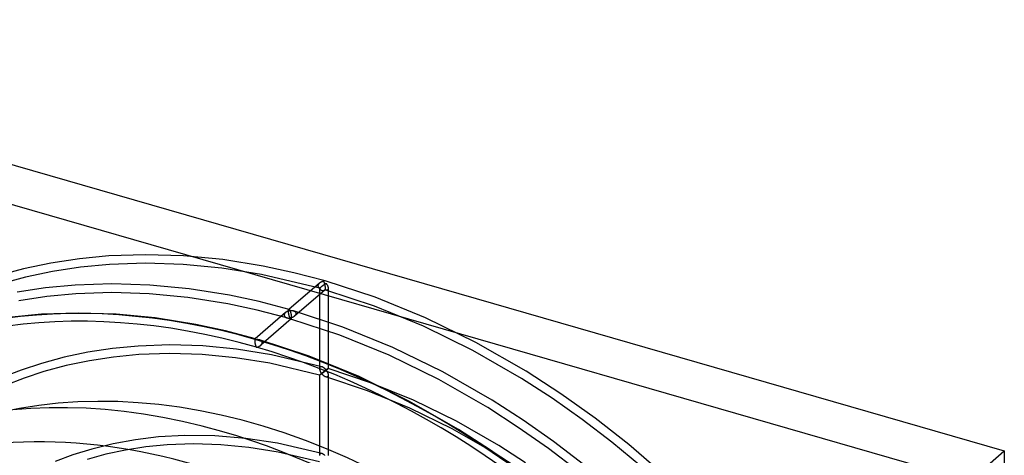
# Model space of a CAD drawing. Header units: millimetres. Extents: x -181 to 173, y -230 to 223.
# Tile 16 of 16: x -55 to 173, y 122 to 223. Entities that reach past the tile are written whole.
import ezdxf

# ---------------------------------------------------------------- set-up
doc = ezdxf.new("R2010")
doc.units = ezdxf.units.MM
doc.layers.add('HIDDEN', color=7, linetype='Continuous')
doc.layers.add('THICK', color=7, linetype='Continuous')

msp = doc.modelspace()

# ---------------------------------------------------------------- linework, layer by layer
at = {"layer": 'HIDDEN'}
for p, q in [((-25.64, 168.72), (-34.12, 168.44)), ((-16.83, 168.45), (-25.64, 168.72)), ((-47.55, 166.78), (-53.91, 165.44)), ((-40.96, 167.78), (-47.55, 166.78)), ((-34.12, 168.44), (-40.96, 167.78)), ((-33.98, 166.44), (-40.71, 165.8)), ((-25.63, 166.72), (-33.98, 166.44)), ((-16.97, 166.45), (-25.63, 166.72)), ((-8, 165.59), (-16.97, 166.45)), ((-7.74, 167.58), (-16.83, 168.45)), ((1.62, 166.08), (-7.74, 167.58)), ((-53.91, 165.44), (-60.02, 163.79)), ((-47.2, 164.81), (-53.44, 163.5)), ((-40.71, 165.8), (-47.2, 164.81)), ((1.22, 164.12), (-8, 165.59)), ((8.71, 164.54), (1.62, 166.08)), ((15.91, 162.64), (8.71, 164.54)), ((-53.44, 163.5), (-59.44, 161.87)), ((-33.46, 161.95), (-41.94, 161.66)), ((-24.66, 161.68), (-33.46, 161.95)), ((14.64, 160.92), (1.22, 164.12)), ((14.61, 162.11), (7.54, 155.99)), ((14.41, 161.89), (14.37, 161.82)), ((14.45, 161.95), (14.41, 161.89)), ((14.5, 162), (14.45, 161.95)), ((14.55, 162.06), (14.5, 162)), ((14.61, 162.11), (14.55, 162.06)), ((14.67, 162.16), (14.61, 162.11)), ((14.73, 162.2), (14.67, 162.16)), ((14.79, 162.24), (14.73, 162.2)), ((14.86, 162.28), (14.79, 162.24)), ((14.92, 162.32), (14.86, 162.28)), ((14.99, 162.35), (14.92, 162.32)), ((15.06, 162.38), (14.99, 162.35)), ((15.13, 162.41), (15.06, 162.38)), ((15.2, 162.44), (15.13, 162.41)), ((15.27, 162.46), (15.2, 162.44)), ((15.35, 162.48), (15.27, 162.46)), ((15.42, 162.5), (15.35, 162.48)), ((15.49, 162.52), (15.42, 162.5)), ((15.56, 162.53), (15.49, 162.52)), ((15.64, 162.54), (15.56, 162.53)), ((15.66, 162.51), (15.64, 162.54)), ((15.68, 162.47), (15.66, 162.51)), ((15.69, 162.42), (15.68, 162.47)), ((15.71, 162.38), (15.69, 162.42)), ((15.73, 162.34), (15.71, 162.38)), ((15.75, 162.29), (15.73, 162.34)), ((15.77, 162.24), (15.75, 162.29)), ((15.79, 162.18), (15.77, 162.24)), ((15.81, 162.13), (15.79, 162.18)), ((15.82, 162.07), (15.81, 162.13)), ((15.81, 161.87), (15.87, 161.92)), ((15.84, 162.02), (15.82, 162.07)), ((15.86, 161.95), (15.84, 162.02)), ((15.88, 161.89), (15.86, 161.95)), ((15.87, 161.92), (15.93, 161.96)), ((15.89, 161.83), (15.88, 161.89)), ((27.49, 158.84), (15.91, 162.64)), ((15.93, 161.96), (15.98, 162)), ((15.98, 162), (16.03, 162.03)), ((16.03, 162.03), (16.09, 162.07)), ((16.09, 162.07), (16.14, 162.11)), ((16.14, 162.11), (16.19, 162.04)), ((16.19, 162.04), (16.24, 161.97)), ((16.24, 161.97), (16.28, 161.9)), ((16.28, 161.9), (16.33, 161.83)), ((-48.78, 161.01), (-55.37, 160.01)), ((-41.94, 161.66), (-48.78, 161.01)), ((-41.8, 159.67), (-48.53, 159.03)), ((-33.45, 159.95), (-41.8, 159.67)), ((-24.78, 159.68), (-33.45, 159.95)), ((-15.82, 158.82), (-24.78, 159.68)), ((-15.57, 160.81), (-24.66, 161.68)), ((-6.22, 159.31), (-15.57, 160.81)), ((15.91, 160.59), (8.85, 154.48)), ((14.28, 161.56), (14.27, 161.49)), ((14.27, 161.49), (14.27, 161.45)), ((14.27, 161.45), (14.28, 161.41)), ((14.29, 161.63), (14.28, 161.56)), ((14.28, 161.41), (14.28, 161.37)), ((14.28, 161.37), (14.3, 161.33)), ((14.31, 161.69), (14.29, 161.63)), ((14.3, 161.33), (14.31, 161.3)), ((14.33, 161.76), (14.31, 161.69)), ((14.31, 161.3), (14.32, 161.26)), ((14.32, 161.26), (14.34, 161.23)), ((14.37, 161.82), (14.33, 161.76)), ((14.34, 161.23), (14.36, 161.19)), ((14.36, 161.19), (14.39, 161.16)), ((14.39, 161.16), (14.41, 161.13)), ((14.41, 161.13), (14.44, 161.1)), ((14.44, 161.1), (14.47, 161.07)), ((14.47, 161.07), (14.5, 161.04)), ((14.5, 161.04), (14.53, 161.02)), ((14.53, 161.02), (14.56, 161)), ((14.56, 161), (14.6, 160.97)), ((14.6, 160.97), (14.63, 160.95)), ((14.63, 160.95), (14.67, 160.93)), ((14.64, 160.93), (14.65, 160.94)), ((14.64, 160.92), (14.64, 160.93)), ((14.64, 160.93), (14.64, 160.93)), ((14.65, 160.92), (14.64, 160.92)), ((14.64, 160.92), (14.64, 160.92)), ((14.64, 160.92), (14.64, 160.92)), ((14.64, 160.92), (14.64, 160.92)), ((14.64, 160.92), (14.64, 160.92)), ((14.64, 160.92), (14.64, 160.92)), ((14.64, 160.92), (14.64, 160.92)), ((14.64, 160.92), (14.64, 160.92)), ((14.64, 160.92), (14.64, 142.31)), ((14.65, 160.95), (14.66, 160.96)), ((14.65, 160.94), (14.65, 160.95)), ((14.66, 160.93), (14.65, 160.92)), ((14.65, 160.92), (14.65, 160.92)), ((14.66, 160.96), (14.68, 160.97)), ((14.67, 160.93), (14.66, 160.93)), ((14.66, 160.93), (14.66, 160.93)), ((14.68, 160.97), (14.69, 160.98)), ((14.69, 160.98), (14.71, 161)), ((14.71, 161), (14.73, 161.02)), ((14.73, 161.02), (14.75, 161.04)), ((14.75, 161.04), (14.77, 161.06)), ((14.77, 161.06), (14.81, 161.09)), ((14.81, 161.09), (14.85, 161.13)), ((14.85, 161.13), (14.9, 161.17)), ((14.9, 161.17), (14.95, 161.21)), ((14.95, 161.21), (15, 161.25)), ((15, 161.25), (15.06, 161.3)), ((15.06, 161.3), (15.12, 161.34)), ((15.12, 161.34), (15.17, 161.39)), ((15.17, 161.39), (15.23, 161.43)), ((15.23, 161.43), (15.29, 161.48)), ((15.29, 161.48), (15.35, 161.52)), ((15.35, 161.52), (15.41, 161.57)), ((15.41, 161.57), (15.47, 161.61)), ((15.47, 161.61), (15.53, 161.66)), ((15.53, 161.66), (15.58, 161.7)), ((15.58, 161.7), (15.64, 161.75)), ((15.64, 161.75), (15.7, 161.79)), ((15.7, 161.79), (15.76, 161.83)), ((15.76, 161.83), (15.81, 161.87)), ((15.91, 161.76), (15.89, 161.83)), ((15.9, 160.58), (15.9, 160.59)), ((15.9, 160.59), (15.91, 160.59)), ((15.93, 160.56), (15.9, 160.58)), ((15.9, 160.58), (15.9, 160.58)), ((15.9, 160.58), (15.9, 160.58)), ((15.92, 161.69), (15.91, 161.76)), ((15.91, 160.59), (15.92, 160.6)), ((15.91, 160.59), (15.91, 160.59)), ((15.91, 160.59), (15.91, 160.59)), ((15.94, 161.62), (15.92, 161.69)), ((15.92, 160.6), (15.93, 160.61)), ((15.93, 160.61), (15.94, 160.63)), ((15.96, 160.55), (15.93, 160.56)), ((15.95, 161.55), (15.94, 161.62)), ((15.94, 160.63), (15.95, 160.64)), ((15.96, 161.48), (15.95, 161.55)), ((15.95, 160.64), (15.96, 160.66)), ((15.97, 161.41), (15.96, 161.48)), ((15.96, 160.68), (15.97, 160.7)), ((15.96, 160.66), (15.96, 160.68)), ((15.99, 160.54), (15.96, 160.55)), ((15.98, 161.34), (15.97, 161.41)), ((15.97, 160.7), (15.98, 160.72)), ((15.99, 161.27), (15.98, 161.34)), ((15.98, 160.75), (15.99, 160.78)), ((15.98, 160.72), (15.98, 160.75)), ((16, 161.19), (15.99, 161.27)), ((15.99, 160.81), (16, 160.84)), ((15.99, 160.78), (15.99, 160.81)), ((16.02, 160.53), (15.99, 160.54)), ((16, 161.13), (16, 161.19)), ((16, 161.06), (16, 161.13)), ((16, 160.99), (16, 161.06)), ((16, 160.95), (16, 160.99)), ((16, 160.91), (16, 160.95)), ((16, 160.88), (16, 160.91)), ((16, 160.84), (16, 160.88)), ((16.05, 160.52), (16.02, 160.53)), ((16.08, 160.51), (16.05, 160.52)), ((16.12, 160.5), (16.08, 160.51)), ((27.35, 156.76), (16.08, 160.51)), ((16.15, 160.49), (16.12, 160.5)), ((16.19, 160.48), (16.15, 160.49)), ((16.23, 160.48), (16.19, 160.48)), ((16.26, 160.48), (16.23, 160.48)), ((16.3, 160.48), (16.26, 160.48)), ((16.33, 160.48), (16.3, 160.48)), ((16.33, 161.83), (16.37, 161.76)), ((16.36, 160.49), (16.33, 160.48)), ((16.39, 160.5), (16.36, 160.49)), ((16.37, 161.76), (16.41, 161.69)), ((16.42, 160.51), (16.39, 160.5)), ((16.41, 161.69), (16.45, 161.62)), ((16.45, 160.52), (16.42, 160.51)), ((16.45, 161.62), (16.48, 161.55)), ((16.48, 160.54), (16.45, 160.52)), ((16.48, 161.55), (16.51, 161.48)), ((16.5, 160.56), (16.48, 160.54)), ((16.55, 160.6), (16.5, 160.56)), ((16.51, 161.48), (16.54, 161.41)), ((16.54, 161.41), (16.56, 161.34)), ((16.58, 160.65), (16.55, 160.6)), ((16.56, 161.34), (16.58, 161.27)), ((16.58, 161.27), (16.6, 161.2)), ((16.61, 160.71), (16.58, 160.65)), ((16.6, 161.2), (16.62, 161.13)), ((16.62, 160.78), (16.61, 160.71)), ((16.62, 161.13), (16.63, 161.06)), ((16.63, 160.85), (16.62, 160.78)), ((16.63, 161.06), (16.63, 160.99)), ((16.63, 160.99), (16.64, 160.93)), ((16.64, 160.93), (16.63, 160.85)), ((16.64, 160.92), (16.64, 142.31)), ((-48.53, 159.03), (-55.02, 158.04)), ((-6.6, 157.34), (-15.82, 158.82)), ((0.18, 155.88), (-6.6, 157.34)), ((0.65, 157.83), (-6.22, 159.31)), ((7.61, 156), (0.65, 157.83)), ((39.18, 154.1), (27.49, 158.84)), ((-41.27, 155.18), (-49.75, 154.89)), ((-32.48, 154.91), (-41.27, 155.18)), ((6.79, 155.33), (-0.28, 149.22)), ((7.06, 154.08), (0.18, 155.88)), ((6.55, 155.05), (6.52, 154.99)), ((6.59, 155.12), (6.55, 155.05)), ((6.63, 155.18), (6.59, 155.12)), ((6.68, 155.23), (6.63, 155.18)), ((6.73, 155.29), (6.68, 155.23)), ((6.79, 155.34), (6.73, 155.29)), ((6.85, 155.39), (6.79, 155.34)), ((6.91, 155.43), (6.85, 155.39)), ((6.97, 155.47), (6.91, 155.43)), ((7.04, 155.51), (6.97, 155.47)), ((7.1, 155.55), (7.04, 155.51)), ((7.17, 155.58), (7.1, 155.55)), ((7.24, 155.61), (7.17, 155.58)), ((7.31, 155.64), (7.24, 155.61)), ((7.38, 155.67), (7.31, 155.64)), ((7.45, 155.69), (7.38, 155.67)), ((7.53, 155.71), (7.45, 155.69)), ((7.45, 155.65), (7.46, 155.71)), ((7.45, 155.59), (7.45, 155.65)), ((7.45, 155.52), (7.45, 155.59)), ((7.46, 155.45), (7.45, 155.52)), ((7.46, 155.77), (7.47, 155.82)), ((7.46, 155.71), (7.46, 155.77)), ((7.46, 155.38), (7.46, 155.45)), ((7.47, 155.3), (7.46, 155.38)), ((7.47, 155.82), (7.48, 155.86)), ((7.48, 155.23), (7.47, 155.3)), ((7.48, 155.86), (7.49, 155.9)), ((7.49, 155.15), (7.48, 155.23)), ((7.49, 155.9), (7.5, 155.93)), ((7.5, 155.08), (7.49, 155.15)), ((7.5, 155.93), (7.51, 155.95)), ((7.51, 155), (7.5, 155.08)), ((7.51, 155.95), (7.53, 155.97)), ((7.53, 155.97), (7.54, 155.99)), ((7.6, 155.73), (7.53, 155.71)), ((7.54, 155.99), (7.55, 156)), ((7.55, 156), (7.57, 156)), ((7.57, 156), (7.58, 156.01)), ((7.58, 156.01), (7.59, 156.01)), ((7.59, 156.01), (7.6, 156.01)), ((7.6, 156.01), (7.62, 156)), ((7.67, 155.75), (7.6, 155.73)), ((7.62, 156), (7.64, 156)), ((7.64, 156), (7.66, 155.98)), ((7.66, 155.98), (7.67, 155.97)), ((7.67, 155.97), (7.7, 155.95)), ((7.75, 155.76), (7.67, 155.75)), ((7.7, 155.95), (7.72, 155.93)), ((7.72, 155.93), (7.74, 155.9)), ((7.74, 155.9), (7.76, 155.87)), ((7.82, 155.77), (7.75, 155.76)), ((7.76, 155.87), (7.78, 155.84)), ((7.78, 155.84), (7.8, 155.81)), ((7.8, 155.81), (7.82, 155.77)), ((7.82, 155.77), (7.9, 155.78)), ((7.84, 155.73), (7.82, 155.77)), ((7.86, 155.7), (7.84, 155.73)), ((7.88, 155.65), (7.86, 155.7)), ((7.9, 155.61), (7.88, 155.65)), ((7.9, 155.78), (7.97, 155.79)), ((7.91, 155.56), (7.9, 155.61)), ((7.93, 155.52), (7.91, 155.56)), ((7.95, 155.47), (7.93, 155.52)), ((7.97, 155.41), (7.95, 155.47)), ((7.97, 155.79), (8.05, 155.79)), ((7.99, 155.36), (7.97, 155.41)), ((8.01, 155.3), (7.99, 155.36)), ((8.02, 155.24), (8.01, 155.3)), ((8.04, 155.18), (8.02, 155.24)), ((8.06, 155.12), (8.04, 155.18)), ((8.05, 155.79), (8.13, 155.79)), ((8.07, 155.06), (8.06, 155.12)), ((8.09, 154.99), (8.07, 155.06)), ((8.13, 155.79), (8.2, 155.79)), ((8.2, 155.79), (8.28, 155.78)), ((8.28, 155.78), (8.36, 155.77)), ((8.36, 155.77), (8.43, 155.76)), ((8.43, 155.76), (8.5, 155.75)), ((8.5, 155.75), (8.57, 155.73)), ((8.57, 155.73), (8.64, 155.71)), ((20.04, 151.94), (8.58, 155.73)), ((8.64, 155.71), (8.7, 155.68)), ((8.7, 155.68), (8.76, 155.66)), ((8.76, 155.66), (8.82, 155.63)), ((8.82, 155.63), (8.87, 155.6)), ((8.87, 155.6), (8.93, 155.56)), ((8.93, 155.56), (8.97, 155.52)), ((8.97, 155.52), (9.02, 155.48)), ((9.02, 155.48), (9.06, 155.43)), ((9.06, 155.43), (9.1, 155.38)), ((9.1, 155.38), (9.13, 155.33)), ((9.13, 155.33), (9.15, 155.27)), ((9.15, 155.27), (9.17, 155.21)), ((9.17, 155.21), (9.18, 155.15)), ((9.18, 155.15), (9.18, 155.09)), ((9.18, 155.09), (9.18, 155.01)), ((38.72, 152.11), (27.35, 156.76)), ((-49.75, 154.89), (-56.59, 154.24)), ((-23.39, 154.04), (-32.48, 154.91)), ((-14.04, 152.54), (-23.39, 154.04)), ((8.09, 153.82), (1.03, 147.71)), ((6.46, 154.79), (6.45, 154.72)), ((6.45, 154.72), (6.46, 154.65)), ((6.47, 154.86), (6.46, 154.79)), ((6.46, 154.65), (6.47, 154.59)), ((6.49, 154.92), (6.47, 154.86)), ((6.47, 154.59), (6.49, 154.52)), ((6.52, 154.99), (6.49, 154.92)), ((6.49, 154.52), (6.52, 154.46)), ((6.52, 154.46), (6.55, 154.41)), ((6.55, 154.41), (6.59, 154.36)), ((6.59, 154.36), (6.64, 154.31)), ((6.64, 154.31), (6.69, 154.26)), ((6.69, 154.26), (6.75, 154.22)), ((6.75, 154.22), (6.81, 154.19)), ((6.81, 154.19), (6.87, 154.15)), ((6.87, 154.15), (6.93, 154.13)), ((6.93, 154.13), (7, 154.1)), ((7, 154.1), (7.07, 154.08)), ((7.07, 154.08), (7.15, 154.06)), ((7.15, 154.06), (7.23, 154.04)), ((7.23, 154.04), (7.31, 154.03)), ((7.31, 154.03), (7.39, 154.02)), ((7.39, 154.02), (7.48, 154.02)), ((7.48, 154.02), (7.56, 154.02)), ((7.53, 154.93), (7.51, 155)), ((7.54, 154.86), (7.53, 154.93)), ((7.56, 154.79), (7.54, 154.86)), ((7.57, 154.72), (7.56, 154.79)), ((7.56, 154.02), (7.65, 154.02)), ((7.59, 154.66), (7.57, 154.72)), ((7.61, 154.59), (7.59, 154.66)), ((7.63, 154.53), (7.61, 154.59)), ((7.64, 154.47), (7.63, 154.53)), ((7.66, 154.41), (7.64, 154.47)), ((7.65, 154.02), (7.73, 154.03)), ((7.68, 154.36), (7.66, 154.41)), ((7.7, 154.31), (7.68, 154.36)), ((7.72, 154.25), (7.7, 154.31)), ((7.74, 154.21), (7.72, 154.25)), ((7.73, 154.03), (7.82, 154.04)), ((7.76, 154.16), (7.74, 154.21)), ((7.78, 154.12), (7.76, 154.16)), ((7.8, 154.08), (7.78, 154.12)), ((7.82, 154.04), (7.8, 154.08)), ((7.9, 154.05), (7.82, 154.04)), ((7.82, 154.04), (7.84, 154)), ((7.84, 154), (7.86, 153.96)), ((7.86, 153.96), (7.89, 153.93)), ((7.89, 153.93), (7.91, 153.9)), ((7.98, 154.07), (7.9, 154.05)), ((7.91, 153.9), (7.93, 153.87)), ((7.93, 153.87), (7.95, 153.85)), ((7.95, 153.85), (7.98, 153.83)), ((8.05, 154.08), (7.98, 154.07)), ((7.98, 153.83), (8, 153.81)), ((8, 153.81), (8.02, 153.81)), ((8.02, 153.81), (8.03, 153.8)), ((19.35, 150.06), (8.02, 153.8)), ((8.03, 153.8), (8.05, 153.8)), ((8.13, 154.1), (8.05, 154.08)), ((8.05, 153.8), (8.06, 153.8)), ((8.06, 153.8), (8.07, 153.81)), ((8.07, 153.81), (8.08, 153.81)), ((8.08, 153.81), (8.09, 153.82)), ((8.1, 154.92), (8.09, 154.99)), ((8.09, 153.82), (8.11, 153.84)), ((8.12, 154.86), (8.1, 154.92)), ((8.11, 153.84), (8.13, 153.86)), ((8.13, 154.78), (8.12, 154.86)), ((8.14, 154.71), (8.13, 154.78)), ((8.21, 154.13), (8.13, 154.1)), ((8.13, 153.86), (8.14, 153.89)), ((8.15, 154.64), (8.14, 154.71)), ((8.14, 153.89), (8.15, 153.93)), ((8.16, 154.57), (8.15, 154.64)), ((8.15, 153.93), (8.16, 153.97)), ((8.17, 154.5), (8.16, 154.57)), ((8.16, 153.97), (8.17, 154.03)), ((8.18, 154.42), (8.17, 154.5)), ((8.17, 154.03), (8.18, 154.08)), ((8.18, 154.35), (8.18, 154.42)), ((8.18, 154.29), (8.18, 154.35)), ((8.18, 154.22), (8.18, 154.29)), ((8.18, 154.15), (8.18, 154.22)), ((8.18, 154.08), (8.18, 154.15)), ((8.29, 154.15), (8.21, 154.13)), ((8.36, 154.18), (8.29, 154.15)), ((8.44, 154.22), (8.36, 154.18)), ((8.51, 154.25), (8.44, 154.22)), ((8.58, 154.29), (8.51, 154.25)), ((8.65, 154.33), (8.58, 154.29)), ((8.72, 154.37), (8.65, 154.33)), ((8.78, 154.42), (8.72, 154.37)), ((8.85, 154.47), (8.78, 154.42)), ((8.91, 154.53), (8.85, 154.47)), ((8.97, 154.59), (8.91, 154.53)), ((9.02, 154.65), (8.97, 154.59)), ((9.07, 154.72), (9.02, 154.65)), ((9.11, 154.79), (9.07, 154.72)), ((9.14, 154.86), (9.11, 154.79)), ((9.17, 154.94), (9.14, 154.86)), ((9.18, 155.01), (9.17, 154.94)), ((50.86, 148.39), (39.18, 154.1)), ((-7.17, 151.06), (-14.04, 152.54)), ((-0.2, 149.23), (-7.17, 151.06)), ((31.6, 147.22), (20.04, 151.94)), ((50.11, 146.53), (38.72, 152.11)), ((-0.36, 148.94), (-0.37, 148.88)), ((-0.37, 148.88), (-0.37, 148.82)), ((-0.37, 148.82), (-0.36, 148.75)), ((-0.35, 149.04), (-0.36, 148.99)), ((-0.36, 148.99), (-0.36, 148.94)), ((-0.36, 148.75), (-0.36, 148.68)), ((-0.36, 148.68), (-0.36, 148.61)), ((-0.36, 148.61), (-0.35, 148.53)), ((-0.34, 149.09), (-0.35, 149.04)), ((-0.35, 148.53), (-0.34, 148.46)), ((-0.33, 149.12), (-0.34, 149.09)), ((-0.34, 148.46), (-0.33, 148.38)), ((-0.32, 149.16), (-0.33, 149.12)), ((-0.33, 148.38), (-0.32, 148.31)), ((-0.31, 149.18), (-0.32, 149.16)), ((-0.32, 148.31), (-0.31, 148.23)), ((-0.29, 149.2), (-0.31, 149.18)), ((-0.31, 148.23), (-0.29, 148.16)), ((-0.28, 149.22), (-0.29, 149.2)), ((-0.26, 149.23), (-0.28, 149.22)), ((-0.25, 149.23), (-0.26, 149.23)), ((-0.24, 149.23), (-0.25, 149.23)), ((-0.23, 149.24), (-0.24, 149.23)), ((-0.22, 149.24), (-0.23, 149.24)), ((-0.2, 149.23), (-0.22, 149.24)), ((-0.18, 149.22), (-0.2, 149.23)), ((-0.16, 149.21), (-0.18, 149.22)), ((-0.14, 149.2), (-0.16, 149.21)), ((-0.12, 149.18), (-0.14, 149.2)), ((-0.1, 149.16), (-0.12, 149.18)), ((-0.08, 149.13), (-0.1, 149.16)), ((-0.06, 149.1), (-0.08, 149.13)), ((-0.04, 149.07), (-0.06, 149.1)), ((-0.02, 149.04), (-0.04, 149.07)), ((0, 149), (-0.02, 149.04)), ((0.08, 149.01), (0, 149)), ((0.16, 149.01), (0.08, 149.01)), ((0.23, 149.02), (0.16, 149.01)), ((0.31, 149.02), (0.23, 149.02)), ((0.39, 149.02), (0.31, 149.02)), ((0.46, 149.01), (0.39, 149.02)), ((0.54, 149), (0.46, 149.01)), ((0.61, 148.99), (0.54, 149)), ((0.68, 148.97), (0.61, 148.99)), ((0.75, 148.96), (0.68, 148.97)), ((0.82, 148.94), (0.75, 148.96)), ((12.22, 145.17), (0.76, 148.95)), ((0.88, 148.91), (0.82, 148.94)), ((0.94, 148.89), (0.88, 148.91)), ((1, 148.86), (0.94, 148.89)), ((1.05, 148.82), (1, 148.86)), ((1.11, 148.79), (1.05, 148.82)), ((1.16, 148.75), (1.11, 148.79)), ((1.2, 148.71), (1.16, 148.75)), ((1.24, 148.66), (1.2, 148.71)), ((1.28, 148.61), (1.24, 148.66)), ((1.31, 148.56), (1.28, 148.61)), ((1.33, 148.5), (1.31, 148.56)), ((1.35, 148.44), (1.33, 148.5)), ((1.36, 148.38), (1.35, 148.44)), ((1.35, 148.17), (1.36, 148.24)), ((1.37, 148.32), (1.36, 148.38)), ((1.36, 148.24), (1.37, 148.32)), ((30.78, 145.39), (19.35, 150.06)), ((62.46, 141.74), (50.86, 148.39)), ((-39, 146.1), (-44.5, 144.94)), ((-33.29, 146.97), (-39, 146.1)), ((-27.37, 147.54), (-33.29, 146.97)), ((-20.03, 147.79), (-27.37, 147.54)), ((-12.42, 147.55), (-20.03, 147.79)), ((-4.56, 146.79), (-12.42, 147.55)), ((3.53, 145.5), (-4.56, 146.79)), ((-0.29, 148.16), (-0.28, 148.09)), ((-0.28, 148.09), (-0.26, 148.02)), ((-0.26, 148.02), (-0.24, 147.95)), ((-0.24, 147.95), (-0.23, 147.88)), ((-0.23, 147.88), (-0.21, 147.82)), ((-0.21, 147.82), (-0.19, 147.76)), ((-0.19, 147.76), (-0.17, 147.7)), ((-0.17, 147.7), (-0.16, 147.64)), ((-0.16, 147.64), (-0.14, 147.59)), ((-0.14, 147.59), (-0.12, 147.53)), ((-0.12, 147.53), (-0.1, 147.48)), ((-0.1, 147.48), (-0.08, 147.44)), ((-0.08, 147.44), (-0.06, 147.39)), ((-0.06, 147.39), (-0.04, 147.35)), ((-0.04, 147.35), (-0.02, 147.31)), ((-0.02, 147.31), (0, 147.27)), ((0, 147.27), (0.08, 147.28)), ((0.08, 147.28), (0.16, 147.29)), ((0.16, 147.29), (0.24, 147.31)), ((0.24, 147.31), (0.31, 147.33)), ((0.31, 147.33), (0.39, 147.36)), ((0.39, 147.36), (0.47, 147.38)), ((0.47, 147.38), (0.54, 147.41)), ((0.54, 147.41), (0.62, 147.44)), ((0.62, 147.44), (0.69, 147.48)), ((0.69, 147.48), (0.76, 147.52)), ((0.76, 147.52), (0.83, 147.56)), ((0.83, 147.56), (0.9, 147.6)), ((0.9, 147.6), (0.97, 147.65)), ((0.97, 147.65), (1.03, 147.7)), ((1.03, 147.7), (1.09, 147.76)), ((1.09, 147.76), (1.15, 147.82)), ((1.15, 147.82), (1.2, 147.88)), ((1.2, 147.88), (1.25, 147.95)), ((1.25, 147.95), (1.29, 148.02)), ((1.29, 148.02), (1.32, 148.09)), ((1.32, 148.09), (1.35, 148.17)), ((43.16, 141.56), (31.6, 147.22)), ((61.4, 140.05), (50.11, 146.53)), ((-44.5, 144.94), (-49.78, 143.51)), ((-38.64, 144.13), (-44.03, 143)), ((-33.04, 144.99), (-38.64, 144.13)), ((-27.23, 145.54), (-33.04, 144.99)), ((-20.03, 145.79), (-27.23, 145.54)), ((-12.55, 145.55), (-20.03, 145.79)), ((-4.81, 144.81), (-12.55, 145.55)), ((3.16, 143.53), (-4.81, 144.81)), ((15.19, 142.73), (3.53, 145.5)), ((23.78, 140.44), (12.22, 145.17)), ((42.23, 139.79), (30.78, 145.39)), ((-54.44, 141.97), (-58.92, 140.21)), ((-49.78, 143.51), (-54.44, 141.97)), ((-49.2, 141.6), (-53.76, 140.09)), ((-44.03, 143), (-49.2, 141.6)), ((14.64, 140.8), (3.16, 143.53)), ((14.65, 142.43), (14.64, 142.37)), ((14.64, 142.37), (14.64, 142.3)), ((14.64, 142.3), (14.64, 142.24)), ((14.64, 142.24), (14.65, 142.17)), ((14.66, 142.49), (14.65, 142.43)), ((14.65, 142.17), (14.66, 142.11)), ((14.68, 142.54), (14.66, 142.49)), ((14.66, 142.11), (14.67, 142.04)), ((14.67, 142.04), (14.69, 141.97)), ((14.7, 142.59), (14.68, 142.54)), ((14.69, 141.97), (14.71, 141.91)), ((14.73, 142.63), (14.7, 142.59)), ((14.71, 141.91), (14.73, 141.84)), ((14.77, 142.67), (14.73, 142.63)), ((14.73, 141.84), (14.76, 141.77)), ((14.76, 141.77), (14.79, 141.7)), ((14.81, 142.7), (14.77, 142.67)), ((14.79, 141.7), (14.82, 141.64)), ((14.86, 142.72), (14.81, 142.7)), ((14.82, 141.64), (14.85, 141.57)), ((14.85, 141.57), (14.89, 141.5)), ((14.91, 142.74), (14.86, 142.72)), ((14.89, 141.5), (14.93, 141.44)), ((14.96, 142.75), (14.91, 142.74)), ((14.93, 141.44), (14.96, 141.37)), ((15.02, 142.75), (14.96, 142.75)), ((14.96, 141.37), (15.01, 141.31)), ((15.07, 142.75), (15.02, 142.75)), ((15.13, 142.74), (15.07, 142.75)), ((15.19, 142.73), (15.13, 142.74)), ((15.25, 142.71), (15.19, 142.73)), ((15.31, 142.68), (15.25, 142.71)), ((15.25, 141.32), (15.31, 141.37)), ((15.37, 142.66), (15.31, 142.68)), ((15.31, 141.37), (15.37, 141.42)), ((15.43, 142.62), (15.37, 142.66)), ((15.37, 141.42), (15.43, 141.46)), ((15.42, 141.33), (15.47, 141.37)), ((15.49, 142.59), (15.43, 142.62)), ((15.43, 141.46), (15.49, 141.51)), ((15.47, 141.37), (15.52, 141.4)), ((15.55, 142.55), (15.49, 142.59)), ((15.49, 141.51), (15.55, 141.56)), ((15.52, 141.4), (15.57, 141.44)), ((15.61, 142.51), (15.55, 142.55)), ((15.55, 141.56), (15.6, 141.6)), ((15.57, 141.44), (15.63, 141.48)), ((15.6, 141.6), (15.66, 141.64)), ((15.67, 142.47), (15.61, 142.51)), ((15.63, 141.48), (15.68, 141.52)), ((15.66, 141.64), (15.72, 141.69)), ((15.72, 142.42), (15.67, 142.47)), ((15.68, 141.52), (15.74, 141.56)), ((15.78, 142.38), (15.72, 142.42)), ((15.72, 141.69), (15.78, 141.73)), ((15.74, 141.56), (15.79, 141.61)), ((15.83, 142.33), (15.78, 142.38)), ((15.78, 141.73), (15.83, 141.77)), ((15.79, 141.61), (15.85, 141.65)), ((15.89, 142.27), (15.83, 142.33)), ((15.83, 141.77), (15.89, 141.81)), ((15.85, 141.65), (15.9, 141.69)), ((15.94, 142.22), (15.89, 142.27)), ((15.89, 141.81), (15.94, 141.85)), ((15.9, 141.69), (15.96, 141.73)), ((15.99, 142.17), (15.94, 142.22)), ((15.94, 141.85), (15.99, 141.89)), ((15.96, 141.73), (16.01, 141.78)), ((16.04, 142.11), (15.99, 142.17)), ((15.99, 141.89), (16.04, 141.92)), ((16.01, 141.78), (16.07, 141.82)), ((16.09, 142.05), (16.04, 142.11)), ((16.04, 141.92), (16.09, 141.96)), ((16.07, 141.82), (16.12, 141.86)), ((16.14, 141.99), (16.09, 142.05)), ((16.09, 141.96), (16.14, 141.99)), ((16.12, 141.86), (16.18, 141.91)), ((16.18, 142.02), (16.14, 141.99)), ((16.14, 141.99), (16.19, 141.93)), ((16.23, 142.05), (16.18, 142.02)), ((16.18, 141.91), (16.23, 141.95)), ((16.19, 141.93), (16.23, 141.86)), ((16.27, 142.08), (16.23, 142.05)), ((16.23, 141.95), (16.28, 141.99)), ((16.23, 141.86), (16.28, 141.8)), ((16.31, 142.11), (16.27, 142.08)), ((16.28, 141.99), (16.33, 142.03)), ((16.28, 141.8), (16.32, 141.73)), ((16.35, 142.14), (16.31, 142.11)), ((16.32, 141.73), (16.36, 141.66)), ((16.33, 142.03), (16.38, 142.07)), ((16.39, 142.17), (16.35, 142.14)), ((16.36, 141.66), (16.4, 141.59)), ((16.38, 142.07), (16.43, 142.11)), ((16.42, 142.19), (16.39, 142.17)), ((16.4, 141.59), (16.44, 141.52)), ((16.46, 142.21), (16.42, 142.19)), ((16.43, 142.11), (16.47, 142.14)), ((16.44, 141.52), (16.47, 141.45)), ((16.49, 142.23), (16.46, 142.21)), ((16.47, 142.14), (16.5, 142.17)), ((16.47, 141.45), (16.5, 141.38)), ((16.52, 142.25), (16.49, 142.23)), ((16.5, 142.17), (16.54, 142.2)), ((16.5, 141.38), (16.53, 141.3)), ((16.54, 142.26), (16.52, 142.25)), ((16.57, 142.28), (16.54, 142.26)), ((16.54, 142.2), (16.57, 142.23)), ((16.59, 142.29), (16.57, 142.28)), ((16.57, 142.23), (16.6, 142.26)), ((16.6, 142.3), (16.59, 142.29)), ((16.62, 142.31), (16.6, 142.3)), ((16.6, 142.26), (16.61, 142.27)), ((16.61, 142.27), (16.63, 142.29)), ((16.63, 142.31), (16.62, 142.31)), ((16.64, 142.31), (16.63, 142.31)), ((16.63, 142.29), (16.64, 142.3)), ((16.64, 142.3), (16.64, 142.31)), ((16.64, 142.31), (16.64, 142.31)), ((16.64, 142.31), (16.64, 142.31)), ((16.64, 142.31), (16.64, 142.31)), ((16.64, 142.31), (16.64, 142.31)), ((16.64, 142.31), (16.64, 142.31)), ((16.64, 142.31), (16.64, 142.31)), ((26.47, 139.04), (16.64, 142.31)), ((54.63, 134.98), (43.16, 141.56)), ((70.54, 136.49), (62.46, 141.74)), ((-53.76, 140.09), (-58.14, 138.37)), ((14.64, 140.81), (14.65, 140.82)), ((14.64, 140.8), (14.64, 140.81)), ((14.64, 140.81), (14.64, 140.81)), ((14.64, 140.81), (14.64, 140.81)), ((14.64, 140.81), (14.64, 122.19)), ((14.65, 140.8), (14.64, 140.8)), ((14.64, 140.8), (14.64, 140.8)), ((14.64, 140.8), (14.64, 140.8)), ((14.64, 140.8), (14.64, 140.8)), ((14.64, 140.8), (14.64, 140.8)), ((14.65, 140.82), (14.66, 140.84)), ((14.66, 140.81), (14.65, 140.8)), ((14.66, 140.84), (14.68, 140.86)), ((14.67, 140.81), (14.66, 140.81)), ((14.69, 140.82), (14.67, 140.81)), ((14.68, 140.86), (14.7, 140.88)), ((14.7, 140.83), (14.69, 140.82)), ((14.7, 140.88), (14.73, 140.91)), ((14.73, 140.85), (14.7, 140.83)), ((14.73, 140.91), (14.77, 140.94)), ((14.75, 140.86), (14.73, 140.85)), ((14.78, 140.88), (14.75, 140.86)), ((14.77, 140.94), (14.81, 140.97)), ((14.81, 140.9), (14.78, 140.88)), ((14.81, 140.97), (14.86, 141.01)), ((14.84, 140.92), (14.81, 140.9)), ((14.88, 140.95), (14.84, 140.92)), ((14.86, 141.01), (14.91, 141.05)), ((14.92, 140.97), (14.88, 140.95)), ((14.91, 141.05), (14.96, 141.09)), ((14.96, 141), (14.92, 140.97)), ((14.96, 141.09), (15.01, 141.14)), ((15, 141.03), (14.96, 141)), ((15.04, 141.06), (15, 141.03)), ((15.01, 141.31), (15.05, 141.25)), ((15.01, 141.14), (15.07, 141.18)), ((15.09, 141.09), (15.04, 141.06)), ((15.05, 141.25), (15.09, 141.19)), ((15.07, 141.18), (15.13, 141.23)), ((15.09, 141.19), (15.14, 141.13)), ((15.14, 141.13), (15.09, 141.09)), ((15.13, 141.23), (15.19, 141.28)), ((15.14, 141.13), (15.18, 141.16)), ((15.19, 141.06), (15.14, 141.13)), ((15.18, 141.16), (15.23, 141.19)), ((15.19, 141.28), (15.25, 141.32)), ((15.24, 141), (15.19, 141.06)), ((15.23, 141.19), (15.27, 141.22)), ((15.29, 140.94), (15.24, 141)), ((15.27, 141.22), (15.32, 141.26)), ((15.34, 140.89), (15.29, 140.94)), ((15.32, 141.26), (15.37, 141.29)), ((15.4, 140.83), (15.34, 140.89)), ((15.37, 141.29), (15.42, 141.33)), ((15.45, 140.78), (15.4, 140.83)), ((15.51, 140.73), (15.45, 140.78)), ((15.56, 140.68), (15.51, 140.73)), ((15.62, 140.64), (15.56, 140.68)), ((15.67, 140.6), (15.62, 140.64)), ((15.73, 140.56), (15.67, 140.6)), ((15.79, 140.52), (15.73, 140.56)), ((15.85, 140.49), (15.79, 140.52)), ((15.9, 140.46), (15.85, 140.49)), ((15.96, 140.43), (15.9, 140.46)), ((16.02, 140.41), (15.96, 140.43)), ((16.08, 140.39), (16.02, 140.41)), ((16.14, 140.37), (16.08, 140.39)), ((25.78, 137.16), (16.08, 140.39)), ((16.2, 140.36), (16.14, 140.37)), ((16.26, 140.36), (16.2, 140.36)), ((16.31, 140.36), (16.26, 140.36)), ((16.37, 140.37), (16.31, 140.36)), ((16.42, 140.39), (16.37, 140.37)), ((16.46, 140.41), (16.42, 140.39)), ((16.5, 140.44), (16.46, 140.41)), ((16.55, 140.48), (16.5, 140.44)), ((16.53, 141.3), (16.56, 141.23)), ((16.58, 140.54), (16.55, 140.48)), ((16.56, 141.23), (16.58, 141.16)), ((16.58, 141.16), (16.6, 141.09)), ((16.61, 140.6), (16.58, 140.54)), ((16.6, 141.09), (16.62, 141.02)), ((16.62, 140.66), (16.61, 140.6)), ((16.62, 141.02), (16.63, 140.95)), ((16.63, 140.73), (16.62, 140.66)), ((16.63, 140.95), (16.63, 140.88)), ((16.63, 140.88), (16.64, 140.81)), ((16.64, 140.81), (16.63, 140.73)), ((16.64, 140.81), (16.64, 122.19)), ((35.34, 134.79), (23.78, 140.44)), ((53.58, 133.28), (42.23, 139.79)), ((68.49, 135.46), (61.4, 140.05)), ((35.58, 133.14), (25.78, 137.16)), ((36.4, 134.97), (26.47, 139.04)), ((46.81, 128.21), (35.34, 134.79)), ((46.32, 130.1), (36.4, 134.97)), ((61.79, 130.35), (54.63, 134.98)), ((75.49, 130.53), (68.49, 135.46)), ((78.48, 130.8), (70.54, 136.49)), ((45.38, 128.34), (35.58, 133.14)), ((60.67, 128.69), (53.58, 133.28)), ((56.16, 124.45), (46.32, 130.1)), ((68.85, 125.37), (61.79, 130.35)), ((82.35, 125.27), (75.49, 130.53)), ((86.25, 124.68), (78.48, 130.8)), ((55.11, 122.75), (45.38, 128.34)), ((53.97, 123.58), (46.81, 128.21)), ((67.67, 123.76), (60.67, 128.69)), ((-28, 125.83), (-33.12, 124.89)), ((-22.68, 126.47), (-28, 125.83)), ((-16.54, 126.82), (-22.68, 126.47)), ((-9.59, 126.73), (-16.54, 126.82)), ((-2.45, 126.14), (-9.59, 126.73)), ((4.9, 125.02), (-2.45, 126.14)), ((-38.08, 123.66), (-42.46, 122.3)), ((-33.12, 124.89), (-38.08, 123.66)), ((-30.28, 123.42), (-34.83, 122.45)), ((-25.55, 124.15), (-30.28, 123.42)), ((-20.64, 124.63), (-25.55, 124.15)), ((-14.57, 124.85), (-20.64, 124.63)), ((-8.24, 124.66), (-14.57, 124.85)), ((-1.7, 124.03), (-8.24, 124.66)), ((5.05, 122.96), (-1.7, 124.03)), ((15.19, 122.61), (4.9, 125.02)), ((61.03, 118.6), (53.97, 123.58)), ((62.36, 120.45), (56.16, 124.45)), ((74.53, 118.5), (67.67, 123.76)), ((75.78, 120.06), (68.85, 125.37)), ((89.05, 119.69), (82.35, 125.27)), ((93.79, 118.17), (86.25, 124.68)), ((-42.46, 122.3), (-46.59, 120.74)), ((-34.83, 122.45), (-39.18, 121.26)), ((14.64, 120.69), (5.05, 122.96)), ((14.65, 122.31), (14.64, 122.25)), ((14.64, 122.25), (14.64, 122.18)), ((14.66, 122.37), (14.65, 122.31)), ((14.68, 122.42), (14.66, 122.37)), ((14.7, 122.47), (14.68, 122.42)), ((14.73, 122.52), (14.7, 122.47)), ((14.77, 122.55), (14.73, 122.52)), ((14.81, 122.58), (14.77, 122.55)), ((14.86, 122.61), (14.81, 122.58)), ((14.91, 122.62), (14.86, 122.61)), ((14.96, 122.63), (14.91, 122.62)), ((15.02, 122.63), (14.96, 122.63)), ((15.07, 122.63), (15.02, 122.63)), ((15.13, 122.62), (15.07, 122.63)), ((15.19, 122.61), (15.13, 122.62)), ((15.25, 122.59), (15.19, 122.61)), ((15.31, 122.56), (15.25, 122.59)), ((15.37, 122.54), (15.31, 122.56)), ((15.43, 122.51), (15.37, 122.54)), ((15.49, 122.47), (15.43, 122.51)), ((15.55, 122.43), (15.49, 122.47)), ((15.61, 122.39), (15.55, 122.43)), ((15.67, 122.35), (15.61, 122.39)), ((15.72, 122.31), (15.67, 122.35)), ((15.78, 122.26), (15.72, 122.31)), ((15.83, 122.21), (15.78, 122.26)), ((15.89, 122.16), (15.83, 122.21)), ((61.24, 118.79), (55.11, 122.75))]:
    msp.add_line(p, q, dxfattribs=at)
for centre, major_axis, ratio, start_param, end_param in [((0, 0), (-112.63, 130.06), 0.75, -0.857072, 0.000009), ((0, 0), (111.32, -128.55), 0.75, 2.284521, 3.141602), ((15.64, 161.68), (0.58, 1.27), 0.641742, 2.452293, 4.021018), ((0, 0), (-112.63, 130.06), 0.75, -2.427868, -0.857072), ((0, 0), (111.32, -128.55), 0.75, 0.713724, 2.284521), ((0, 0), (-97.84, 112.97), 0.75, -2.427868, 0), ((-8.87, -6.8), (-146.4, 0), 0.866025, -2.007129, -1.330877)]:
    msp.add_ellipse(centre, major_axis=major_axis, ratio=ratio, start_param=start_param, end_param=end_param, dxfattribs=at)
at = {"layer": 'THICK'}
for p, q in [((-173.21, 223.21), (173.21, 123.21)), ((165.22, 116.29), (-181.19, 216.29)), ((165.22, 116.29), (173.21, 123.21)), ((173.21, 123.21), (173.21, -223.21))]:
    msp.add_line(p, q, dxfattribs=at)
for centre, major_axis, start_param, end_param in [((-7.99, -6.92), (-101.8, 117.55), -0.857072, 0.207523), ((-14.02, -12.14), (-99.83, 115.28), -0.857072, -0.243715), ((-7.99, -6.92), (-101.8, 117.55), -2.427868, -0.857072), ((-20.41, -17.68), (-99.83, 115.28), -0.857072, 0), ((-20.41, -17.68), (97.84, -112.97), 0.713724, 3.141593)]:
    msp.add_ellipse(centre, major_axis=major_axis, ratio=0.75, start_param=start_param, end_param=end_param, dxfattribs=at)

doc.saveas('drawing.dxf')
